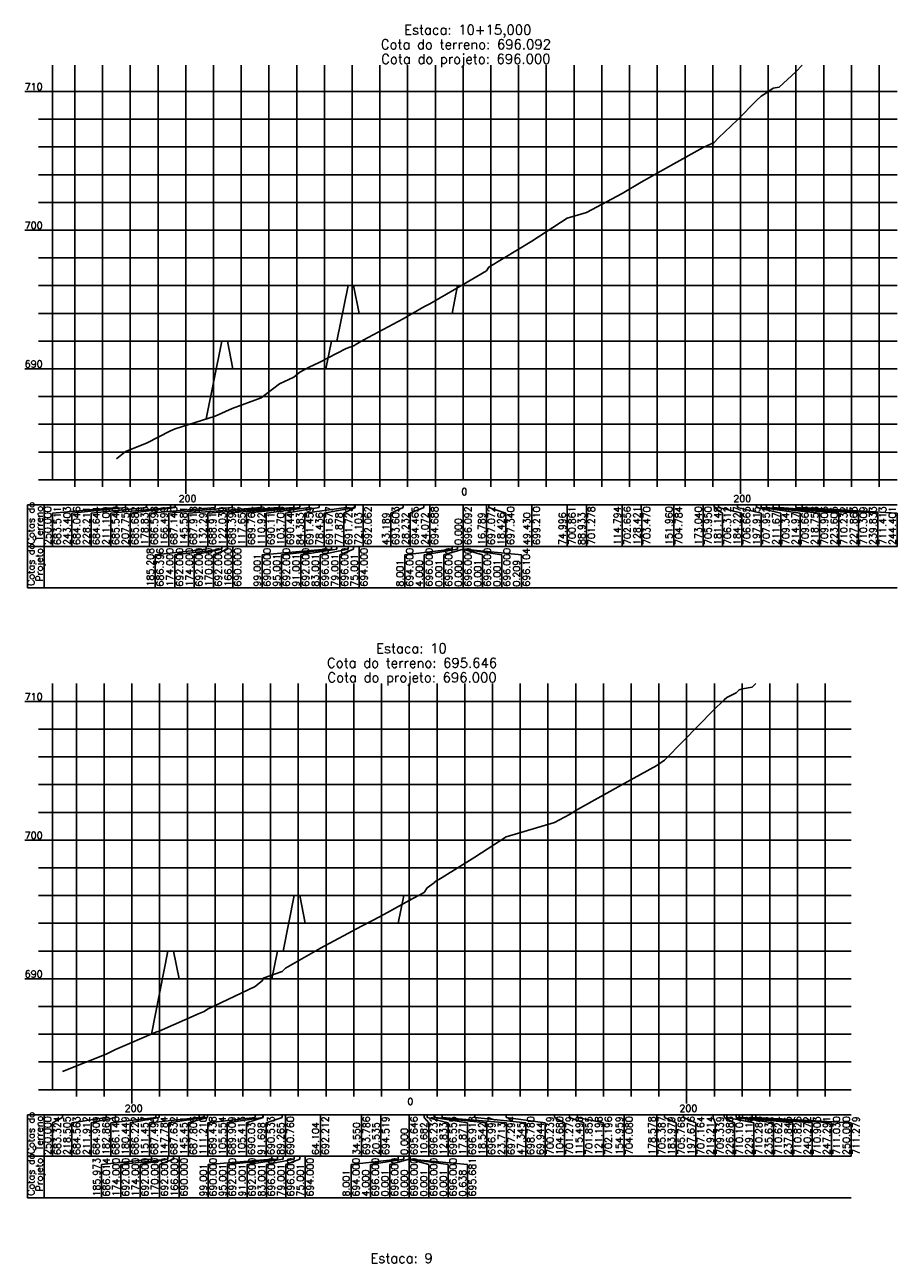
# Model space of a CAD drawing. Header units: inches. Extents: x 0 to 2148, y 0 to 1011.
# Tile 13 of 14: x 1481 to 1796, y 432 to 879. Entities that reach past the tile are written whole.
import ezdxf

# ---------------------------------------------------------------- set-up
doc = ezdxf.new("R2010")
doc.units = ezdxf.units.IN
doc.header["$MEASUREMENT"] = 0
doc.linetypes.add('CONTINUO', pattern=[0])
doc.layers.add('TG', color=7, linetype='CONTINUO')
doc.styles.add('SIMPLEX', font='simplex', dxfattribs={"height": 0.2})

msp = doc.modelspace()

# ---------------------------------------------------------------- linework, layer by layer
at = {"layer": 'TG', "color": 4, "linetype": 'CONTINUO', "flags": 128}
for points in [[(1491.25915, 714.63), (1491.25915, 864.125)], [(1639.3105, 714.63), (1639.3105, 864.125)], [(1481.25915, 854.63), (1491.25915, 854.63)], [(1486.25915, 844.63), (1491.25915, 844.63)], [(1486.25915, 834.63), (1491.25915, 834.63)], [(1486.25915, 824.63), (1491.25915, 824.63)], [(1486.25915, 814.63), (1491.25915, 814.63)], [(1481.25915, 804.63), (1491.25915, 804.63)], [(1486.25915, 794.63), (1491.25915, 794.63)], [(1486.25915, 784.63), (1491.25915, 784.63)], [(1486.25915, 774.63), (1491.25915, 774.63)], [(1486.25915, 764.63), (1491.25915, 764.63)], [(1481.25915, 754.63), (1491.25915, 754.63)], [(1486.25915, 744.63), (1491.25915, 744.63)], [(1486.25915, 734.63), (1491.25915, 734.63)], [(1486.25915, 724.63), (1491.25915, 724.63)], [(1486.25915, 714.63), (1491.25915, 714.63)], [(1491.25915, 714.63), (1795.8306, 714.63)], [(1499.3105, 712.13), (1499.3105, 714.63)], [(1509.3105, 712.13), (1509.3105, 714.63)], [(1519.3105, 712.13), (1519.3105, 714.63)], [(1529.3105, 712.13), (1529.3105, 714.63)], [(1539.3105, 709.63), (1539.3105, 714.63)], [(1549.3105, 712.13), (1549.3105, 714.63)], [(1559.3105, 712.13), (1559.3105, 714.63)], [(1569.3105, 712.13), (1569.3105, 714.63)], [(1579.3105, 712.13), (1579.3105, 714.63)], [(1589.3105, 712.13), (1589.3105, 714.63)], [(1599.3105, 712.13), (1599.3105, 714.63)], [(1609.3105, 712.13), (1609.3105, 714.63)], [(1619.3105, 712.13), (1619.3105, 714.63)], [(1629.3105, 712.13), (1629.3105, 714.63)], [(1649.3105, 712.13), (1649.3105, 714.63)], [(1659.3105, 712.13), (1659.3105, 714.63)], [(1669.3105, 712.13), (1669.3105, 714.63)], [(1679.3105, 712.13), (1679.3105, 714.63)], [(1689.3105, 712.13), (1689.3105, 714.63)], [(1699.3105, 712.13), (1699.3105, 714.63)], [(1709.3105, 712.13), (1709.3105, 714.63)], [(1719.3105, 712.13), (1719.3105, 714.63)], [(1729.3105, 712.13), (1729.3105, 714.63)], [(1739.3105, 709.63), (1739.3105, 714.63)], [(1749.3105, 712.13), (1749.3105, 714.63)], [(1759.3105, 712.13), (1759.3105, 714.63)], [(1769.3105, 712.13), (1769.3105, 714.63)], [(1779.3105, 712.13), (1779.3105, 714.63)], [(1789.3105, 712.13), (1789.3105, 714.63)], [(1491.25915, 494.735), (1491.25915, 641.13)], [(1619.89175, 494.735), (1619.89175, 641.13)], [(1481.25915, 634.735), (1491.25915, 634.735)], [(1486.25915, 624.735), (1491.25915, 624.735)], [(1486.25915, 614.735), (1491.25915, 614.735)], [(1486.25915, 604.735), (1491.25915, 604.735)], [(1486.25915, 594.735), (1491.25915, 594.735)], [(1481.25915, 584.735), (1491.25915, 584.735)], [(1486.25915, 574.735), (1491.25915, 574.735)], [(1486.25915, 564.735), (1491.25915, 564.735)], [(1486.25915, 554.735), (1491.25915, 554.735)], [(1486.25915, 544.735), (1491.25915, 544.735)], [(1481.25915, 534.735), (1491.25915, 534.735)], [(1486.25915, 524.735), (1491.25915, 524.735)], [(1486.25915, 514.735), (1491.25915, 514.735)], [(1486.25915, 504.735), (1491.25915, 504.735)], [(1486.25915, 494.735), (1491.25915, 494.735)], [(1491.25915, 494.735), (1779.18085, 494.735)], [(1499.89175, 492.235), (1499.89175, 494.735)], [(1509.89175, 492.235), (1509.89175, 494.735)], [(1519.89175, 489.735), (1519.89175, 494.735)], [(1529.89175, 492.235), (1529.89175, 494.735)], [(1539.89175, 492.235), (1539.89175, 494.735)], [(1549.89175, 492.235), (1549.89175, 494.735)], [(1559.89175, 492.235), (1559.89175, 494.735)], [(1569.89175, 492.235), (1569.89175, 494.735)], [(1579.89175, 492.235), (1579.89175, 494.735)], [(1589.89175, 492.235), (1589.89175, 494.735)], [(1599.89175, 492.235), (1599.89175, 494.735)], [(1609.89175, 492.235), (1609.89175, 494.735)], [(1629.89175, 492.235), (1629.89175, 494.735)], [(1639.89175, 492.235), (1639.89175, 494.735)], [(1649.89175, 492.235), (1649.89175, 494.735)], [(1659.89175, 492.235), (1659.89175, 494.735)], [(1669.89175, 492.235), (1669.89175, 494.735)], [(1679.89175, 492.235), (1679.89175, 494.735)], [(1689.89175, 492.235), (1689.89175, 494.735)], [(1699.89175, 492.235), (1699.89175, 494.735)], [(1709.89175, 492.235), (1709.89175, 494.735)], [(1719.89175, 489.735), (1719.89175, 494.735)], [(1729.89175, 492.235), (1729.89175, 494.735)], [(1739.89175, 492.235), (1739.89175, 494.735)], [(1749.89175, 492.235), (1749.89175, 494.735)], [(1759.89175, 492.235), (1759.89175, 494.735)], [(1769.89175, 492.235), (1769.89175, 494.735)]]:
    msp.add_lwpolyline(points, dxfattribs=at)
at = {"layer": 'TG', "color": 7, "linetype": 'CONTINUO', "flags": 128}
for points in [[(1499.3105, 714.63), (1499.3105, 864.125)], [(1509.3105, 714.63), (1509.3105, 864.125)], [(1519.3105, 714.63), (1519.3105, 864.125)], [(1529.3105, 714.63), (1529.3105, 864.125)], [(1539.3105, 714.63), (1539.3105, 864.125)], [(1549.3105, 714.63), (1549.3105, 864.125)], [(1559.3105, 714.63), (1559.3105, 864.125)], [(1569.3105, 714.63), (1569.3105, 864.125)], [(1579.3105, 714.63), (1579.3105, 864.125)], [(1589.3105, 714.63), (1589.3105, 864.125)], [(1599.3105, 714.63), (1599.3105, 864.125)], [(1609.3105, 714.63), (1609.3105, 864.125)], [(1619.3105, 714.63), (1619.3105, 864.125)], [(1629.3105, 714.63), (1629.3105, 864.125)], [(1649.3105, 714.63), (1649.3105, 864.125)], [(1659.3105, 714.63), (1659.3105, 864.125)], [(1669.3105, 714.63), (1669.3105, 864.125)], [(1679.3105, 714.63), (1679.3105, 864.125)], [(1689.3105, 714.63), (1689.3105, 864.125)], [(1699.3105, 714.63), (1699.3105, 864.125)], [(1709.3105, 714.63), (1709.3105, 864.125)], [(1719.3105, 714.63), (1719.3105, 864.125)], [(1729.3105, 714.63), (1729.3105, 864.125)], [(1739.3105, 714.63), (1739.3105, 864.125)], [(1749.3105, 714.63), (1749.3105, 864.125)], [(1759.3105, 714.63), (1759.3105, 864.125)], [(1769.3105, 714.63), (1769.3105, 864.125)], [(1779.3105, 714.63), (1779.3105, 864.125)], [(1789.3105, 714.63), (1789.3105, 864.125)], [(1491.25915, 854.63), (1795.8306, 854.63)], [(1491.25915, 844.63), (1795.8306, 844.63)], [(1491.25915, 834.63), (1795.8306, 834.63)], [(1491.25915, 824.63), (1795.8306, 824.63)], [(1491.25915, 814.63), (1795.8306, 814.63)], [(1491.25915, 804.63), (1795.8306, 804.63)], [(1491.25915, 794.63), (1795.8306, 794.63)], [(1491.25915, 784.63), (1795.8306, 784.63)], [(1491.25915, 774.63), (1795.8306, 774.63)], [(1491.25915, 764.63), (1795.8306, 764.63)], [(1491.25915, 754.63), (1795.8306, 754.63)], [(1491.25915, 744.63), (1795.8306, 744.63)], [(1491.25915, 734.63), (1795.8306, 734.63)], [(1491.25915, 724.63), (1795.8306, 724.63)], [(1482.25915, 705.63), (1795.8306, 705.63)], [(1482.25915, 705.63), (1482.25915, 690.63)], [(1488.25915, 705.63), (1488.25915, 690.63)], [(1514.3105, 705.63), (1514.3105, 704.63)], [(1517.6092, 705.63), (1517.6092, 704.63)], [(1525.2051, 705.63), (1525.2051, 704.63)], [(1533.75595, 705.63), (1533.75595, 704.63)], [(1535.4311, 705.63), (1535.4311, 704.63)], [(1549.89315, 705.63), (1549.89315, 704.63)], [(1556.06095, 705.63), (1556.06095, 704.63)], [(1566.52025, 705.63), (1566.52025, 704.63)], [(1573.16205, 705.63), (1573.16205, 704.63)], [(1578.2909, 705.63), (1578.2909, 704.63)], [(1580.48195, 705.63), (1580.48195, 704.63)], [(1583.8474, 705.63), (1583.8474, 704.63)], [(1587.4563, 705.63), (1587.4563, 704.63)], [(1597.11875, 705.63), (1597.11875, 704.63)], [(1600.09245, 705.63), (1600.09245, 704.63)], [(1600.37165, 705.63), (1600.37165, 704.63)], [(1603.25915, 705.63), (1603.25915, 690.63)], [(1617.7161, 705.63), (1617.7161, 704.63)], [(1625.1943, 705.63), (1625.1943, 704.63)], [(1627.2746, 705.63), (1627.2746, 690.63)], [(1639.3105, 705.63), (1639.3105, 690.63)], [(1647.7052, 705.63), (1647.7052, 690.63)], [(1648.52325, 705.63), (1648.52325, 704.63)], [(1664.02555, 705.63), (1664.02555, 690.63)], [(1676.80855, 705.63), (1676.80855, 690.63)], [(1683.7768, 705.63), (1683.7768, 704.63)], [(1696.7075, 705.63), (1696.7075, 690.63)], [(1703.52075, 705.63), (1703.52075, 704.63)], [(1715.2907, 705.63), (1715.2907, 690.63)], [(1725.8306, 705.63), (1725.8306, 690.63)], [(1729.8847, 705.63), (1729.8847, 704.63)], [(1731.42385, 705.63), (1731.42385, 704.63)], [(1738.26805, 705.63), (1738.26805, 704.63)], [(1745.1459, 705.63), (1745.1459, 704.63)], [(1746.79615, 705.63), (1746.79615, 704.63)], [(1748.68955, 705.63), (1748.68955, 704.63)], [(1751.1131, 705.63), (1751.1131, 704.63)], [(1753.24175, 705.63), (1753.24175, 704.63)], [(1759.22725, 705.63), (1759.22725, 704.63)], [(1761.51115, 705.63), (1761.51115, 704.63)], [(1514.3105, 704.63), (1491.25915, 702.63)], [(1491.25915, 702.63), (1491.25915, 690.63)], [(1517.6092, 704.63), (1498.25915, 702.63)], [(1498.25915, 702.63), (1498.25915, 690.63)], [(1525.2051, 704.63), (1505.25915, 702.63)], [(1505.25915, 702.63), (1505.25915, 690.63)], [(1533.75595, 704.63), (1512.25915, 702.63)], [(1512.25915, 702.63), (1512.25915, 690.63)], [(1535.4311, 704.63), (1519.25915, 702.63)], [(1519.25915, 702.63), (1519.25915, 690.63)], [(1549.89315, 704.63), (1526.25915, 702.63)], [(1526.25915, 702.63), (1526.25915, 690.63)], [(1556.06095, 704.63), (1533.25915, 702.63)], [(1533.25915, 702.63), (1533.25915, 690.63)], [(1566.52025, 704.63), (1540.25915, 702.63)], [(1540.25915, 702.63), (1540.25915, 690.63)], [(1573.16205, 704.63), (1547.25915, 702.63)], [(1547.25915, 702.63), (1547.25915, 690.63)], [(1578.2909, 704.63), (1554.25915, 702.63)], [(1554.25915, 702.63), (1554.25915, 690.63)], [(1580.48195, 704.63), (1561.25915, 702.63)], [(1561.25915, 702.63), (1561.25915, 690.63)], [(1583.8474, 704.63), (1568.25915, 702.63)], [(1568.25915, 702.63), (1568.25915, 690.63)], [(1587.4563, 704.63), (1575.25915, 702.63)], [(1575.25915, 702.63), (1575.25915, 690.63)], [(1597.11875, 704.63), (1582.25915, 702.63)], [(1582.25915, 702.63), (1582.25915, 690.63)], [(1600.09245, 704.63), (1589.25915, 702.63)], [(1589.25915, 702.63), (1589.25915, 690.63)], [(1600.37165, 704.63), (1596.25915, 702.63)], [(1596.25915, 702.63), (1596.25915, 690.63)], [(1617.7161, 704.63), (1613.2746, 702.63)], [(1613.2746, 702.63), (1613.2746, 690.63)], [(1625.1943, 704.63), (1620.2746, 702.63)], [(1620.2746, 702.63), (1620.2746, 690.63)], [(1648.52325, 704.63), (1654.7052, 702.63)], [(1654.7052, 702.63), (1654.7052, 690.63)], [(1683.7768, 704.63), (1683.80855, 702.63)], [(1683.80855, 702.63), (1683.80855, 690.63)], [(1703.52075, 704.63), (1703.7075, 702.63)], [(1703.7075, 702.63), (1703.7075, 690.63)], [(1729.8847, 704.63), (1732.8306, 702.63)], [(1731.42385, 704.63), (1739.8306, 702.63)], [(1732.8306, 702.63), (1732.8306, 690.63)], [(1738.26805, 704.63), (1746.8306, 702.63)], [(1739.8306, 702.63), (1739.8306, 690.63)], [(1745.1459, 704.63), (1753.8306, 702.63)], [(1746.79615, 704.63), (1760.8306, 702.63)], [(1746.8306, 702.63), (1746.8306, 690.63)], [(1748.68955, 704.63), (1767.8306, 702.63)], [(1751.1131, 704.63), (1774.8306, 702.63)], [(1753.24175, 704.63), (1781.8306, 702.63)], [(1753.8306, 702.63), (1753.8306, 690.63)], [(1759.22725, 704.63), (1788.8306, 702.63)], [(1760.8306, 702.63), (1760.8306, 690.63)], [(1761.51115, 704.63), (1795.8306, 702.63)], [(1767.8306, 702.63), (1767.8306, 690.63)], [(1774.8306, 702.63), (1774.8306, 690.63)], [(1781.8306, 702.63), (1781.8306, 690.63)], [(1788.8306, 702.63), (1788.8306, 690.63)], [(1795.8306, 702.63), (1795.8306, 690.63)], [(1482.25915, 690.63), (1795.8306, 690.63)], [(1482.25915, 690.63), (1482.25915, 675.63)], [(1488.25915, 690.63), (1488.25915, 675.63)], [(1546.70645, 689.63), (1528.31025, 687.63)], [(1552.31025, 689.63), (1535.31025, 687.63)], [(1552.31025, 689.63), (1542.31025, 687.63)], [(1546.70645, 690.63), (1546.70645, 689.63)], [(1554.31025, 689.63), (1549.31025, 687.63)], [(1552.31025, 690.63), (1552.31025, 689.63)], [(1552.31025, 690.63), (1552.31025, 689.63)], [(1554.31025, 690.63), (1554.31025, 689.63)], [(1556.31025, 690.63), (1556.31025, 675.63)], [(1589.81025, 689.63), (1566.81025, 687.63)], [(1591.81025, 689.63), (1573.81025, 687.63)], [(1593.81025, 689.63), (1580.81025, 687.63)], [(1597.81025, 689.63), (1587.81025, 687.63)], [(1589.81025, 690.63), (1589.81025, 689.63)], [(1591.81025, 690.63), (1591.81025, 689.63)], [(1593.81025, 690.63), (1593.81025, 689.63)], [(1599.81025, 689.63), (1594.81025, 687.63)], [(1597.81025, 690.63), (1597.81025, 689.63)], [(1599.81025, 690.63), (1599.81025, 689.63)], [(1601.81025, 690.63), (1601.81025, 675.63)], [(1635.31025, 689.63), (1618.3105, 687.63)], [(1637.31025, 689.63), (1625.3105, 687.63)], [(1639.31025, 689.63), (1632.3105, 687.63)], [(1635.31025, 690.63), (1635.31025, 689.63)], [(1637.31025, 690.63), (1637.31025, 689.63)], [(1639.31025, 690.63), (1639.31025, 689.63)], [(1639.3105, 690.63), (1639.3105, 675.63)], [(1639.31075, 690.63), (1639.31075, 689.63)], [(1639.31075, 690.63), (1639.31075, 689.63)], [(1639.31075, 689.63), (1646.3105, 687.63)], [(1639.31075, 689.63), (1653.3105, 687.63)], [(1639.41495, 690.63), (1639.41495, 689.63)], [(1639.41495, 689.63), (1660.3105, 687.63)], [(1528.31025, 687.63), (1528.31025, 675.63)], [(1535.31025, 687.63), (1535.31025, 675.63)], [(1542.31025, 687.63), (1542.31025, 675.63)], [(1549.31025, 687.63), (1549.31025, 675.63)], [(1566.81025, 687.63), (1566.81025, 675.63)], [(1573.81025, 687.63), (1573.81025, 675.63)], [(1580.81025, 687.63), (1580.81025, 675.63)], [(1587.81025, 687.63), (1587.81025, 675.63)], [(1594.81025, 687.63), (1594.81025, 675.63)], [(1618.3105, 687.63), (1618.3105, 675.63)], [(1625.3105, 687.63), (1625.3105, 675.63)], [(1632.3105, 687.63), (1632.3105, 675.63)], [(1646.3105, 687.63), (1646.3105, 675.63)], [(1653.3105, 687.63), (1653.3105, 675.63)], [(1660.3105, 687.63), (1660.3105, 675.63)], [(1482.25915, 675.63), (1795.8306, 675.63)], [(1499.89175, 494.735), (1499.89175, 641.13)], [(1509.89175, 494.735), (1509.89175, 641.13)], [(1519.89175, 494.735), (1519.89175, 641.13)], [(1529.89175, 494.735), (1529.89175, 641.13)], [(1539.89175, 494.735), (1539.89175, 641.13)], [(1549.89175, 494.735), (1549.89175, 641.13)], [(1559.89175, 494.735), (1559.89175, 641.13)], [(1569.89175, 494.735), (1569.89175, 641.13)], [(1579.89175, 494.735), (1579.89175, 641.13)], [(1589.89175, 494.735), (1589.89175, 641.13)], [(1599.89175, 494.735), (1599.89175, 641.13)], [(1609.89175, 494.735), (1609.89175, 641.13)], [(1629.89175, 494.735), (1629.89175, 641.13)], [(1639.89175, 494.735), (1639.89175, 641.13)], [(1649.89175, 494.735), (1649.89175, 641.13)], [(1659.89175, 494.735), (1659.89175, 641.13)], [(1669.89175, 494.735), (1669.89175, 641.13)], [(1679.89175, 494.735), (1679.89175, 641.13)], [(1689.89175, 494.735), (1689.89175, 641.13)], [(1699.89175, 494.735), (1699.89175, 641.13)], [(1709.89175, 494.735), (1709.89175, 641.13)], [(1719.89175, 494.735), (1719.89175, 641.13)], [(1729.89175, 494.735), (1729.89175, 641.13)], [(1739.89175, 494.735), (1739.89175, 641.13)], [(1749.89175, 494.735), (1749.89175, 641.13)], [(1759.89175, 494.735), (1759.89175, 641.13)], [(1769.89175, 494.735), (1769.89175, 641.13)], [(1491.25915, 634.735), (1779.18085, 634.735)], [(1491.25915, 624.735), (1779.18085, 624.735)], [(1491.25915, 614.735), (1779.18085, 614.735)], [(1491.25915, 604.735), (1779.18085, 604.735)], [(1491.25915, 594.735), (1779.18085, 594.735)], [(1491.25915, 584.735), (1779.18085, 584.735)], [(1491.25915, 574.735), (1779.18085, 574.735)], [(1491.25915, 564.735), (1779.18085, 564.735)], [(1491.25915, 554.735), (1779.18085, 554.735)], [(1491.25915, 544.735), (1779.18085, 544.735)], [(1491.25915, 534.735), (1779.18085, 534.735)], [(1491.25915, 524.735), (1779.18085, 524.735)], [(1491.25915, 514.735), (1779.18085, 514.735)], [(1491.25915, 504.735), (1779.18085, 504.735)], [(1482.25915, 485.735), (1779.18085, 485.735)], [(1482.25915, 485.735), (1482.25915, 470.735)], [(1488.25915, 485.735), (1488.25915, 470.735)], [(1494.89175, 484.735), (1491.25915, 482.735)], [(1491.25915, 482.735), (1491.25915, 470.735)], [(1494.89175, 485.735), (1494.89175, 484.735)], [(1510.63925, 484.735), (1498.25915, 482.735)], [(1498.25915, 482.735), (1498.25915, 470.735)], [(1513.9357, 484.735), (1505.25915, 482.735)], [(1505.25915, 482.735), (1505.25915, 470.735)], [(1510.63925, 485.735), (1510.63925, 484.735)], [(1528.4578, 484.735), (1512.25915, 482.735)], [(1512.25915, 482.735), (1512.25915, 470.735)], [(1513.9357, 485.735), (1513.9357, 484.735)], [(1529.6673, 484.735), (1519.25915, 482.735)], [(1519.25915, 482.735), (1519.25915, 470.735)], [(1544.16325, 484.735), (1526.25915, 482.735)], [(1526.25915, 482.735), (1526.25915, 470.735)], [(1528.4578, 485.735), (1528.4578, 484.735)], [(1529.6673, 485.735), (1529.6673, 484.735)], [(1545.9999, 484.735), (1533.25915, 482.735)], [(1533.25915, 482.735), (1533.25915, 470.735)], [(1547.1662, 484.735), (1540.25915, 482.735)], [(1540.25915, 482.735), (1540.25915, 470.735)], [(1544.16325, 485.735), (1544.16325, 484.735)], [(1545.9999, 485.735), (1545.9999, 484.735)], [(1547.1662, 485.735), (1547.1662, 484.735)], [(1564.2867, 484.735), (1547.25915, 482.735)], [(1547.25915, 482.735), (1547.25915, 470.735)], [(1567.1149, 484.735), (1554.25915, 482.735)], [(1554.25915, 482.735), (1554.25915, 470.735)], [(1567.1853, 484.735), (1561.25915, 482.735)], [(1561.25915, 482.735), (1561.25915, 470.735)], [(1564.2867, 485.735), (1564.2867, 484.735)], [(1567.1149, 485.735), (1567.1149, 484.735)], [(1567.1853, 485.735), (1567.1853, 484.735)], [(1574.0429, 484.735), (1568.25915, 482.735)], [(1568.25915, 482.735), (1568.25915, 470.735)], [(1574.0429, 485.735), (1574.0429, 484.735)], [(1575.25915, 485.735), (1575.25915, 470.735)], [(1587.8399, 485.735), (1587.8399, 470.735)], [(1602.61675, 485.735), (1602.61675, 470.735)], [(1609.62425, 485.735), (1609.62425, 470.735)], [(1619.89175, 485.735), (1619.89175, 470.735)], [(1625.2328, 485.735), (1625.2328, 484.735)], [(1625.2328, 484.735), (1626.89175, 482.735)], [(1626.3083, 485.735), (1626.3083, 484.735)], [(1626.3083, 484.735), (1633.89175, 482.735)], [(1626.89175, 482.735), (1626.89175, 470.735)], [(1628.82725, 485.735), (1628.82725, 484.735)], [(1628.82725, 484.735), (1640.89175, 482.735)], [(1629.16295, 485.735), (1629.16295, 484.735)], [(1629.16295, 484.735), (1647.89175, 482.735)], [(1631.74805, 485.735), (1631.74805, 484.735)], [(1631.74805, 484.735), (1654.89175, 482.735)], [(1633.89175, 482.735), (1633.89175, 470.735)], [(1640.89175, 482.735), (1640.89175, 470.735)], [(1643.56435, 485.735), (1643.56435, 484.735)], [(1643.56435, 484.735), (1661.89175, 482.735)], [(1647.89175, 482.735), (1647.89175, 470.735)], [(1654.86375, 485.735), (1654.86375, 484.735)], [(1654.86375, 484.735), (1668.89175, 482.735)], [(1654.89175, 482.735), (1654.89175, 470.735)], [(1661.89175, 482.735), (1661.89175, 470.735)], [(1668.89175, 482.735), (1668.89175, 470.735)], [(1672.23165, 485.735), (1672.23165, 484.735)], [(1672.23165, 484.735), (1675.89175, 482.735)], [(1675.89175, 482.735), (1675.89175, 470.735)], [(1677.6406, 485.735), (1677.6406, 484.735)], [(1677.6406, 484.735), (1682.89175, 482.735)], [(1680.4906, 485.735), (1680.4906, 484.735)], [(1680.4906, 484.735), (1689.89175, 482.735)], [(1682.89175, 482.735), (1682.89175, 470.735)], [(1689.89175, 482.735), (1689.89175, 470.735)], [(1697.3712, 485.735), (1697.3712, 470.735)], [(1709.18085, 485.735), (1709.18085, 470.735)], [(1711.88145, 485.735), (1711.88145, 484.735)], [(1711.88145, 484.735), (1716.18085, 482.735)], [(1716.18085, 482.735), (1716.18085, 470.735)], [(1718.7296, 485.735), (1718.7296, 484.735)], [(1718.7296, 484.735), (1723.18085, 482.735)], [(1723.18085, 482.735), (1723.18085, 470.735)], [(1729.4985, 485.735), (1729.4985, 484.735)], [(1729.4985, 484.735), (1730.18085, 482.735)], [(1730.18085, 482.735), (1730.18085, 470.735)], [(1733.3849, 485.735), (1733.3849, 484.735)], [(1733.3849, 484.735), (1737.18085, 482.735)], [(1734.45075, 485.735), (1734.45075, 484.735)], [(1734.45075, 484.735), (1744.18085, 482.735)], [(1737.18085, 482.735), (1737.18085, 470.735)], [(1737.7076, 485.735), (1737.7076, 484.735)], [(1737.7076, 484.735), (1751.18085, 482.735)], [(1738.8145, 485.735), (1738.8145, 484.735)], [(1738.8145, 484.735), (1758.18085, 482.735)], [(1740.0277, 485.735), (1740.0277, 484.735)], [(1740.0277, 484.735), (1765.18085, 482.735)], [(1743.537, 485.735), (1743.537, 484.735)], [(1743.537, 484.735), (1772.18085, 482.735)], [(1744.18085, 482.735), (1744.18085, 470.735)], [(1744.89175, 485.735), (1744.89175, 484.735)], [(1744.89175, 484.735), (1779.18085, 482.735)], [(1751.18085, 482.735), (1751.18085, 470.735)], [(1758.18085, 482.735), (1758.18085, 470.735)], [(1765.18085, 482.735), (1765.18085, 470.735)], [(1772.18085, 482.735), (1772.18085, 470.735)], [(1779.18085, 482.735), (1779.18085, 470.735)], [(1482.25915, 470.735), (1779.18085, 470.735)], [(1482.25915, 470.735), (1482.25915, 455.735)], [(1488.25915, 470.735), (1488.25915, 455.735)], [(1526.9053, 469.735), (1508.8915, 467.735)], [(1532.8915, 469.735), (1515.8915, 467.735)], [(1532.8915, 469.735), (1522.8915, 467.735)], [(1526.9053, 470.735), (1526.9053, 469.735)], [(1534.8915, 469.735), (1529.8915, 467.735)], [(1532.8915, 470.735), (1532.8915, 469.735)], [(1532.8915, 470.735), (1532.8915, 469.735)], [(1534.8915, 470.735), (1534.8915, 469.735)], [(1536.8915, 470.735), (1536.8915, 455.735)], [(1570.3915, 469.735), (1547.3915, 467.735)], [(1572.3915, 469.735), (1554.3915, 467.735)], [(1574.3915, 469.735), (1561.3915, 467.735)], [(1578.3915, 469.735), (1568.3915, 467.735)], [(1570.3915, 470.735), (1570.3915, 469.735)], [(1572.3915, 470.735), (1572.3915, 469.735)], [(1574.3915, 470.735), (1574.3915, 469.735)], [(1580.3915, 469.735), (1575.3915, 467.735)], [(1578.3915, 470.735), (1578.3915, 469.735)], [(1580.3915, 470.735), (1580.3915, 469.735)], [(1582.3915, 470.735), (1582.3915, 455.735)], [(1615.8915, 469.735), (1598.89175, 467.735)], [(1617.8915, 469.735), (1605.89175, 467.735)], [(1619.8915, 469.735), (1612.89175, 467.735)], [(1615.8915, 470.735), (1615.8915, 469.735)], [(1617.8915, 470.735), (1617.8915, 469.735)], [(1619.8915, 470.735), (1619.8915, 469.735)], [(1619.89175, 470.735), (1619.89175, 455.735)], [(1619.892, 470.735), (1619.892, 469.735)], [(1619.892, 470.735), (1619.892, 469.735)], [(1619.892, 469.735), (1626.89175, 467.735)], [(1619.892, 469.735), (1633.89175, 467.735)], [(1620.211, 470.735), (1620.211, 469.735)], [(1620.211, 469.735), (1640.89175, 467.735)], [(1508.8915, 467.735), (1508.8915, 455.735)], [(1515.8915, 467.735), (1515.8915, 455.735)], [(1522.8915, 467.735), (1522.8915, 455.735)], [(1529.8915, 467.735), (1529.8915, 455.735)], [(1547.3915, 467.735), (1547.3915, 455.735)], [(1554.3915, 467.735), (1554.3915, 455.735)], [(1561.3915, 467.735), (1561.3915, 455.735)], [(1568.3915, 467.735), (1568.3915, 455.735)], [(1575.3915, 467.735), (1575.3915, 455.735)], [(1598.89175, 467.735), (1598.89175, 455.735)], [(1605.89175, 467.735), (1605.89175, 455.735)], [(1612.89175, 467.735), (1612.89175, 455.735)], [(1626.89175, 467.735), (1626.89175, 455.735)], [(1633.89175, 467.735), (1633.89175, 455.735)], [(1640.89175, 467.735), (1640.89175, 455.735)], [(1482.25915, 455.735), (1779.18085, 455.735)]]:
    msp.add_lwpolyline(points, dxfattribs=at)
at = {"layer": 'TG', "color": 1, "linetype": 'CONTINUO', "flags": 128}
for points in [[(1514.3105, 722.185), (1517.6092, 724.86), (1525.2051, 727.85), (1533.75595, 732.33), (1535.4311, 733.04), (1549.89315, 737.62), (1556.06095, 740.33), (1566.52025, 744.22), (1573.16205, 749.185), (1578.2909, 751.625), (1580.48195, 753.45), (1583.8474, 755.19), (1587.4563, 756.875), (1597.11875, 761.925), (1600.09245, 763.015), (1600.37165, 763.275), (1603.25915, 764.94), (1617.7161, 772.645), (1625.1943, 776.955), (1627.2746, 778.07), (1639.3105, 785.09), (1647.7052, 789.99), (1648.52325, 791.33), (1664.02555, 800.68), (1676.80855, 808.935), (1683.7768, 811.02), (1696.7075, 817.91), (1703.52075, 821.98), (1715.2907, 828.55), (1725.8306, 834.38), (1729.8847, 836.19), (1731.42385, 837.955), (1738.26805, 844.39), (1745.1459, 851.335), (1746.79615, 852.96), (1748.68955, 854.16), (1751.1131, 855.79), (1753.24175, 856.175), (1759.22725, 861.695), (1761.51115, 864.125)], [(1494.89175, 501.355), (1510.63925, 507.55), (1513.9357, 509.28), (1528.4578, 515.465), (1529.6673, 515.845), (1544.16325, 522.21), (1545.9999, 522.895), (1547.1662, 523.765), (1564.2867, 531.925), (1567.1149, 534.28), (1567.1853, 534.89), (1574.0429, 537.4), (1575.25915, 538.535), (1587.8399, 545.795), (1602.61675, 553.665), (1609.62425, 557.33), (1619.89175, 562.965), (1625.2328, 565.895), (1626.3083, 567.51), (1628.82725, 569.325), (1629.16295, 569.72), (1631.74805, 571.205), (1643.56435, 578.635), (1654.86375, 585.93), (1672.23165, 591.13), (1677.6406, 594.01), (1680.4906, 595.715), (1697.3712, 605.135), (1709.18085, 611.67), (1711.88145, 613.575), (1718.7296, 620.555), (1729.4985, 631.43), (1733.3849, 635.255), (1734.45075, 636.165), (1737.7076, 637.855), (1738.8145, 638.865), (1740.0277, 639.25), (1743.537, 639.885), (1744.89175, 641.13)]]:
    msp.add_lwpolyline(points, dxfattribs=at)
at = {"layer": 'TG', "color": 3, "linetype": 'CONTINUO', "flags": 128}
for points in [[(1546.70645, 736.61), (1552.31025, 764.63), (1552.31025, 764.63), (1554.31025, 764.63), (1556.31025, 754.63), (1589.81025, 754.63), (1591.81025, 764.63), (1593.81025, 764.63), (1597.81025, 784.63), (1599.81025, 784.63), (1601.81025, 774.63), (1635.31025, 774.63), (1637.31025, 784.63), (1639.31025, 784.63), (1639.3105, 784.63), (1639.31075, 784.63), (1639.31075, 784.63), (1639.41495, 785.15)], [(1526.9053, 514.805), (1532.8915, 544.735), (1532.8915, 544.735), (1534.8915, 544.735), (1536.8915, 534.735), (1570.3915, 534.735), (1572.3915, 544.735), (1574.3915, 544.735), (1578.3915, 564.735), (1580.3915, 564.735), (1582.3915, 554.735), (1615.8915, 554.735), (1617.8915, 564.735), (1619.8915, 564.735), (1619.89175, 564.735), (1619.892, 564.735), (1619.892, 564.735), (1620.211, 563.14)]]:
    msp.add_lwpolyline(points, dxfattribs=at)

# ---------------------------------------------------------------- texts
at = {"layer": 'TG', "color": 1, "style": 'SIMPLEX'}
for s, p in [('Estaca: 10+15,000', (1618.03334, 875.125)), ('Cota do terreno: 696.092', (1609.64925, 869.875)), ('Cota do projeto: 696.000', (1609.79016, 864.625)), ('Estaca: 10', (1607.91459, 652.13)), ('Cota do terreno: 695.646', (1590.2305, 646.88)), ('Cota do projeto: 696.000', (1590.37141, 641.63)), ('Estaca: 9', (1605.85616, 432.235))]:
    msp.add_text(s, height=3.5, dxfattribs=at).set_placement(p)
at = {"layer": 'TG', "color": 2, "style": 'SIMPLEX'}
for s, p in [('710', (1481.25915, 855.13)), ('700', (1481.25915, 805.13)), ('690', (1481.25915, 755.13)), ('0', (1638.64239, 709.13)), ('200', (1536.7333, 706.63)), ('200', (1736.7333, 706.63)), ('710', (1481.25915, 635.235)), ('700', (1481.25915, 585.235)), ('690', (1481.25915, 535.235)), ('0', (1619.22364, 489.235)), ('200', (1517.31455, 486.735)), ('200', (1717.31455, 486.735))]:
    msp.add_text(s, height=2.5, dxfattribs=at).set_placement(p)
for s, p in [('Cotas do', (1484.75915, 691.40053)), ('Terreno', (1487.75915, 692.78462)), ('250.000', (1490.75915, 691.13)), ('683.511', (1494.25915, 691.13)), ('243.403', (1497.75915, 691.13)), ('684.046', (1501.25915, 691.13)), ('228.211', (1504.75915, 691.13)), ('684.644', (1508.25915, 691.13)), ('211.109', (1511.75915, 691.13)), ('685.540', (1515.25915, 691.13)), ('207.759', (1518.75915, 691.13)), ('685.682', (1522.25915, 691.13)), ('178.835', (1525.75915, 691.13)), ('686.598', (1529.25915, 691.13)), ('166.499', (1532.75915, 691.13)), ('687.140', (1536.25915, 691.13)), ('145.581', (1539.75915, 691.13)), ('687.918', (1543.25915, 691.13)), ('132.297', (1546.75915, 691.13)), ('688.911', (1550.25915, 691.13)), ('122.039', (1553.75915, 691.13)), ('689.399', (1557.25915, 691.13)), ('117.657', (1560.75915, 691.13)), ('689.764', (1564.25915, 691.13)), ('110.926', (1567.75915, 691.13)), ('690.112', (1571.25915, 691.13)), ('103.708', (1574.75915, 691.13)), ('690.449', (1578.25915, 691.13)), ('84.383', (1581.75915, 691.13)), ('691.459', (1585.25915, 691.13)), ('78.436', (1588.75915, 691.13)), ('691.677', (1592.25915, 691.13)), ('77.878', (1595.75915, 691.13)), ('691.729', (1599.25915, 691.13)), ('72.103', (1602.75915, 691.13)), ('692.062', (1606.25915, 691.13)), ('43.189', (1612.7746, 691.13)), ('693.603', (1616.2746, 691.13)), ('28.232', (1619.7746, 691.13)), ('694.465', (1623.2746, 691.13)), ('24.072', (1626.7746, 691.13)), ('694.688', (1630.2746, 691.13)), ('696.092', (1642.3105, 691.13)), ('16.789', (1647.2052, 691.13)), ('697.072', (1650.7052, 691.13)), ('18.426', (1654.2052, 691.13)), ('697.340', (1657.7052, 691.13)), ('49.430', (1663.52555, 691.13)), ('699.210', (1667.02555, 691.13)), ('74.996', (1676.30855, 691.13)), ('700.861', (1679.80855, 691.13)), ('88.933', (1683.30855, 691.13)), ('701.278', (1686.80855, 691.13)), ('114.794', (1696.2075, 691.13)), ('702.656', (1699.7075, 691.13)), ('128.421', (1703.2075, 691.13)), ('703.470', (1706.7075, 691.13)), ('151.960', (1714.7907, 691.13)), ('704.784', (1718.2907, 691.13)), ('173.040', (1725.3306, 691.13)), ('705.950', (1728.8306, 691.13)), ('181.148', (1732.3306, 691.13)), ('706.312', (1735.8306, 691.13)), ('184.227', (1739.3306, 691.13)), ('706.665', (1742.8306, 691.13)), ('197.915', (1746.3306, 691.13)), ('707.952', (1749.8306, 691.13)), ('211.671', (1753.3306, 691.13)), ('709.341', (1756.8306, 691.13)), ('214.971', (1760.3306, 691.13)), ('709.666', (1763.8306, 691.13)), ('218.758', (1767.3306, 691.13)), ('709.906', (1770.8306, 691.13)), ('223.605', (1774.3306, 691.13)), ('710.232', (1777.8306, 691.13)), ('227.863', (1781.3306, 691.13)), ('710.309', (1784.8306, 691.13)), ('239.833', (1788.3306, 691.13)), ('711.413', (1791.8306, 691.13)), ('244.401', (1795.3306, 691.13)), ('0.000', (1638.8105, 691.13)), ('Cotas do', (1484.75915, 676.40053)), ('Projeto', (1487.75915, 677.97553)), ('185.208', (1527.81025, 676.13)), ('686.396', (1531.31025, 676.13)), ('174.000', (1534.81025, 676.13)), ('692.000', (1538.31025, 676.13)), ('174.000', (1541.81025, 676.13)), ('692.000', (1545.31025, 676.13)), ('170.000', (1548.81025, 676.13)), ('692.000', (1552.31025, 676.13)), ('166.000', (1555.81025, 676.13)), ('690.000', (1559.31025, 676.13)), ('690.000', (1569.81025, 676.13)), ('692.000', (1576.81025, 676.13)), ('692.000', (1583.81025, 676.13)), ('696.000', (1590.81025, 676.13)), ('696.000', (1597.81025, 676.13)), ('694.000', (1604.81025, 676.13)), ('694.000', (1621.3105, 676.13)), ('696.000', (1628.3105, 676.13)), ('696.000', (1635.3105, 676.13)), ('696.000', (1642.3105, 676.13)), ('696.000', (1649.3105, 676.13)), ('696.000', (1656.3105, 676.13)), ('696.104', (1663.3105, 676.13)), ('99.001', (1566.31025, 676.13)), ('95.001', (1573.31025, 676.13)), ('91.001', (1580.31025, 676.13)), ('83.001', (1587.31025, 676.13)), ('79.001', (1594.31025, 676.13)), ('75.001', (1601.31025, 676.13)), ('8.001', (1617.8105, 676.13)), ('4.000', (1624.8105, 676.13)), ('0.001', (1631.8105, 676.13)), ('0.000', (1638.8105, 676.13)), ('0.001', (1645.8105, 676.13)), ('0.001', (1652.8105, 676.13)), ('0.209', (1659.8105, 676.13)), ('Cotas do', (1484.75915, 471.50553)), ('Terreno', (1487.75915, 472.88962)), ('250.000', (1490.75915, 471.235)), ('683.324', (1494.25915, 471.235)), ('218.505', (1497.75915, 471.235)), ('684.563', (1501.25915, 471.235)), ('211.912', (1504.75915, 471.235)), ('684.909', (1508.25915, 471.235)), ('182.868', (1511.75915, 471.235)), ('686.146', (1515.25915, 471.235)), ('180.449', (1518.75915, 471.235)), ('686.222', (1522.25915, 471.235)), ('151.457', (1525.75915, 471.235)), ('687.495', (1529.25915, 471.235)), ('147.784', (1532.75915, 471.235)), ('687.632', (1536.25915, 471.235)), ('145.451', (1539.75915, 471.235)), ('687.806', (1543.25915, 471.235)), ('111.210', (1546.75915, 471.235)), ('689.438', (1550.25915, 471.235)), ('105.554', (1553.75915, 471.235)), ('689.909', (1557.25915, 471.235)), ('105.413', (1560.75915, 471.235)), ('690.031', (1564.25915, 471.235)), ('690.533', (1571.25915, 471.235)), ('690.760', (1578.25915, 471.235)), ('692.212', (1590.8399, 471.235)), ('693.786', (1605.61675, 471.235)), ('694.519', (1612.62425, 471.235)), ('695.646', (1622.89175, 471.235)), ('696.232', (1629.89175, 471.235)), ('696.555', (1636.89175, 471.235)), ('696.918', (1643.89175, 471.235)), ('696.997', (1650.89175, 471.235)), ('697.294', (1657.89175, 471.235)), ('698.780', (1664.89175, 471.235)), ('700.239', (1671.89175, 471.235)), ('104.680', (1675.39175, 471.235)), ('701.279', (1678.89175, 471.235)), ('115.498', (1682.39175, 471.235)), ('701.855', (1685.89175, 471.235)), ('121.198', (1689.39175, 471.235)), ('702.196', (1692.89175, 471.235)), ('154.959', (1696.8712, 471.235)), ('704.080', (1700.3712, 471.235)), ('178.578', (1708.68085, 471.235)), ('705.387', (1712.18085, 471.235)), ('183.979', (1715.68085, 471.235)), ('705.768', (1719.18085, 471.235)), ('197.676', (1722.68085, 471.235)), ('707.164', (1726.18085, 471.235)), ('219.214', (1729.68085, 471.235)), ('709.339', (1733.18085, 471.235)), ('226.986', (1736.68085, 471.235)), ('710.104', (1740.18085, 471.235)), ('229.118', (1743.68085, 471.235)), ('710.286', (1747.18085, 471.235)), ('235.632', (1750.68085, 471.235)), ('710.624', (1754.18085, 471.235)), ('237.845', (1757.68085, 471.235)), ('710.826', (1761.18085, 471.235)), ('240.272', (1764.68085, 471.235)), ('710.903', (1768.18085, 471.235)), ('247.291', (1771.68085, 471.235)), ('711.030', (1775.18085, 471.235)), ('250.000', (1778.68085, 471.235)), ('711.279', (1782.18085, 471.235)), ('91.698', (1567.75915, 471.235)), ('89.265', (1574.75915, 471.235)), ('64.104', (1587.3399, 471.235)), ('34.550', (1602.11675, 471.235)), ('20.535', (1609.12425, 471.235)), ('0.000', (1619.39175, 471.235)), ('10.682', (1626.39175, 471.235)), ('12.833', (1633.39175, 471.235)), ('17.871', (1640.39175, 471.235)), ('18.542', (1647.39175, 471.235)), ('23.713', (1654.39175, 471.235)), ('47.345', (1661.39175, 471.235)), ('69.944', (1668.39175, 471.235)), ('Cotas do', (1484.75915, 456.50553)), ('Projeto', (1487.75915, 458.08053)), ('185.973', (1508.3915, 456.235)), ('686.014', (1511.8915, 456.235)), ('174.000', (1515.3915, 456.235)), ('692.000', (1518.8915, 456.235)), ('174.000', (1522.3915, 456.235)), ('692.000', (1525.8915, 456.235)), ('170.000', (1529.3915, 456.235)), ('692.000', (1532.8915, 456.235)), ('166.000', (1536.3915, 456.235)), ('690.000', (1539.8915, 456.235)), ('99.001', (1546.8915, 456.235)), ('690.000', (1550.3915, 456.235)), ('95.001', (1553.8915, 456.235)), ('692.000', (1557.3915, 456.235)), ('91.001', (1560.8915, 456.235)), ('692.000', (1564.3915, 456.235)), ('83.001', (1567.8915, 456.235)), ('696.000', (1571.3915, 456.235)), ('79.001', (1574.8915, 456.235)), ('696.000', (1578.3915, 456.235)), ('75.001', (1581.8915, 456.235)), ('694.000', (1585.3915, 456.235)), ('8.001', (1598.39175, 456.235)), ('694.000', (1601.89175, 456.235)), ('4.000', (1605.39175, 456.235)), ('696.000', (1608.89175, 456.235)), ('0.001', (1612.39175, 456.235)), ('696.000', (1615.89175, 456.235)), ('0.000', (1619.39175, 456.235)), ('696.000', (1622.89175, 456.235)), ('0.001', (1626.39175, 456.235)), ('696.000', (1629.89175, 456.235)), ('0.001', (1633.39175, 456.235)), ('696.000', (1636.89175, 456.235)), ('0.638', (1640.39175, 456.235)), ('695.681', (1643.89175, 456.235))]:
    msp.add_text(s, height=2.5, rotation=90, dxfattribs=at).set_placement(p)

doc.saveas('drawing.dxf')
